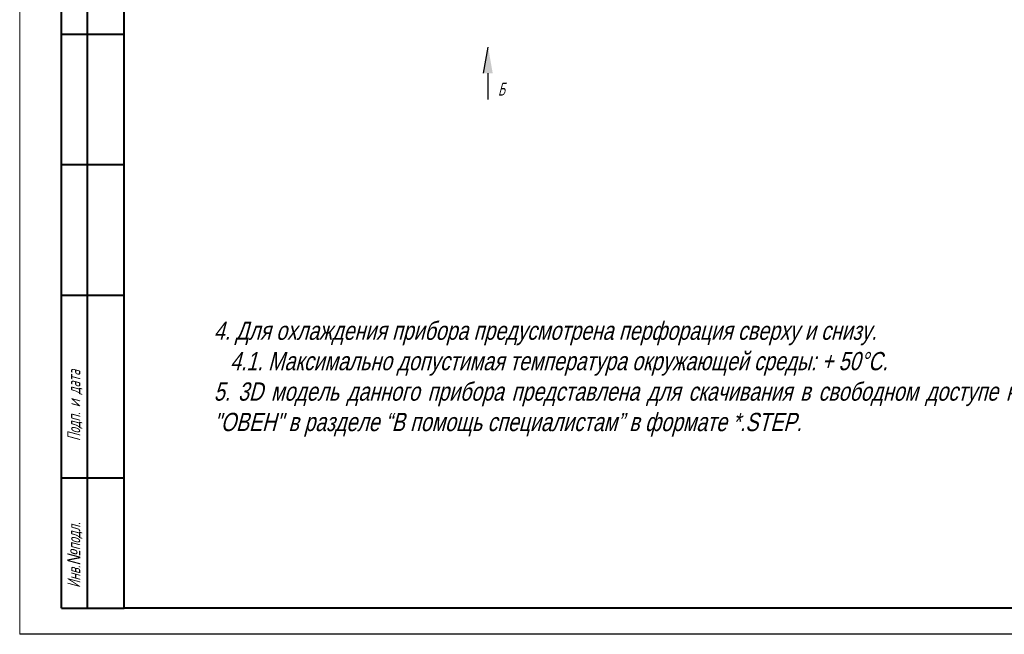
# Model space of a CAD drawing. Header units: millimetres. Extents: x 2146 to 2591, y 1129 to 1436.
# Tile 1 of 15: x 2146 to 2335, y 1129 to 1247. Entities that reach past the tile are written whole.
import ezdxf

# ---------------------------------------------------------------- set-up
doc = ezdxf.new("R2010")
doc.units = ezdxf.units.MM
doc.layers.add('size', color=7, linetype='Continuous', lineweight=13)
doc.layers.add('text', color=7, linetype='Continuous', lineweight=18)
doc.layers.add('ФОРМАТ', color=7, linetype='Continuous')
doc.styles.add('gost2304', font='gost_ptb.shx', dxfattribs={"width": 0.8, "oblique": 15, "height": 2.5})
doc.styles.add('KTEXTSTYLE', font='GOST_AU.SHX', dxfattribs={"width": 0.96, "height": 5})

msp = doc.modelspace()

# ---------------------------------------------------------------- hatches: boundary and pattern name
at = {"layer": 'size', "lineweight": 25, "ltscale": 5}
h = msp.add_hatch(color=256, dxfattribs=at)
h.dxf.hatch_style = 1
h.paths.add_polyline_path([(2234.74, 1236.31), (2235.62, 1241.31), (2236.5, 1236.31)])

# ---------------------------------------------------------------- linework, layer by layer
for p, q in [((2234.74, 1236.31), (2235.62, 1241.31)), ((2235.62, 1231.31), (2235.62, 1236.31))]:
    msp.add_line(p, q, dxfattribs=at)
at = {"layer": 'ФОРМАТ', "lineweight": 0}
msp.add_line((2145.81, 1435.73), (2145.81, 1128.73), dxfattribs=at)
at = {"layer": 'ФОРМАТ', "linetype": 'ByBlock', "lineweight": 40, "ltscale": 5}
for p, q in [((2165.81, 1133.73), (2165.81, 1430.73)), ((2585.81, 1133.73), (2165.81, 1133.73))]:
    msp.add_line(p, q, dxfattribs=at)
at = {"layer": 'ФОРМАТ', "linetype": 'Continuous', "lineweight": 40}
for p, q in [((2153.81, 1133.73), (2153.81, 1278.73)), ((2158.81, 1133.73), (2158.81, 1278.73)), ((2165.81, 1243.73), (2153.81, 1243.73)), ((2165.81, 1218.73), (2153.81, 1218.73)), ((2165.81, 1193.73), (2153.81, 1193.73)), ((2153.81, 1158.73), (2165.81, 1158.73)), ((2153.81, 1133.73), (2165.81, 1133.73))]:
    msp.add_line(p, q, dxfattribs=at)
at = {"layer": 'ФОРМАТ', "linetype": 'ByBlock', "ltscale": 5}
msp.add_line((2590.81, 1128.73), (2145.81, 1128.73), dxfattribs=at)

# ---------------------------------------------------------------- texts
at = {"layer": 'size', "lineweight": 25, "insert": (2238.82, 1234.53), "char_height": 2.5, "attachment_point": 3, "style": 'gost2304'}
msp.add_mtext_dynamic_manual_height_columns('Б', width=3.1479, gutter_width=12.5, heights=[0], dxfattribs=at)
at = {"layer": 'text', "insert": (2183.01, 1188.7), "char_height": 3.5, "width": 185.0092, "attachment_point": 1, "style": 'KTEXTSTYLE'}
msp.add_mtext('\\pxqj;{\\Fwin_eskd|c204;\\W0.8;\\Q15;4. Для охлаждения прибора предусмотрена перфорация сверху и снизу.\\P   4.1. Максимально допустимая температура окружающей среды: + 50%%dС.\\P5. 3D модель данного прибора представлена для скачивания в свободном доступе на сайте компании "ОВЕН" в разделе \\fArial|b0|i0|c204|p34;“\\Fwin_eskd|c204;В помощь специалистам\\fArial|b0|i0|c204|p34;”\\Fwin_eskd|c204; в формате *.STEP.\\Fgost_ptb|c204; }', dxfattribs=at)
at = {"layer": 'ФОРМАТ', "char_height": 2.5, "attachment_point": 1, "rotation": 90, "style": 'KTEXTSTYLE'}
for s, insert in [('{\\Q15;\\W0.8;Подп. и дата}', (2154.93, 1165.79)), ('{\\Q15;\\W0.8;Инв.\\fArial|b0|i0|c204|p34;№\\Fgost_au|c204;подл\\W0.965;.}', (2154.93, 1137.62))]:
    msp.add_mtext(s, dxfattribs=dict(at, insert=insert))

doc.saveas('drawing.dxf')
